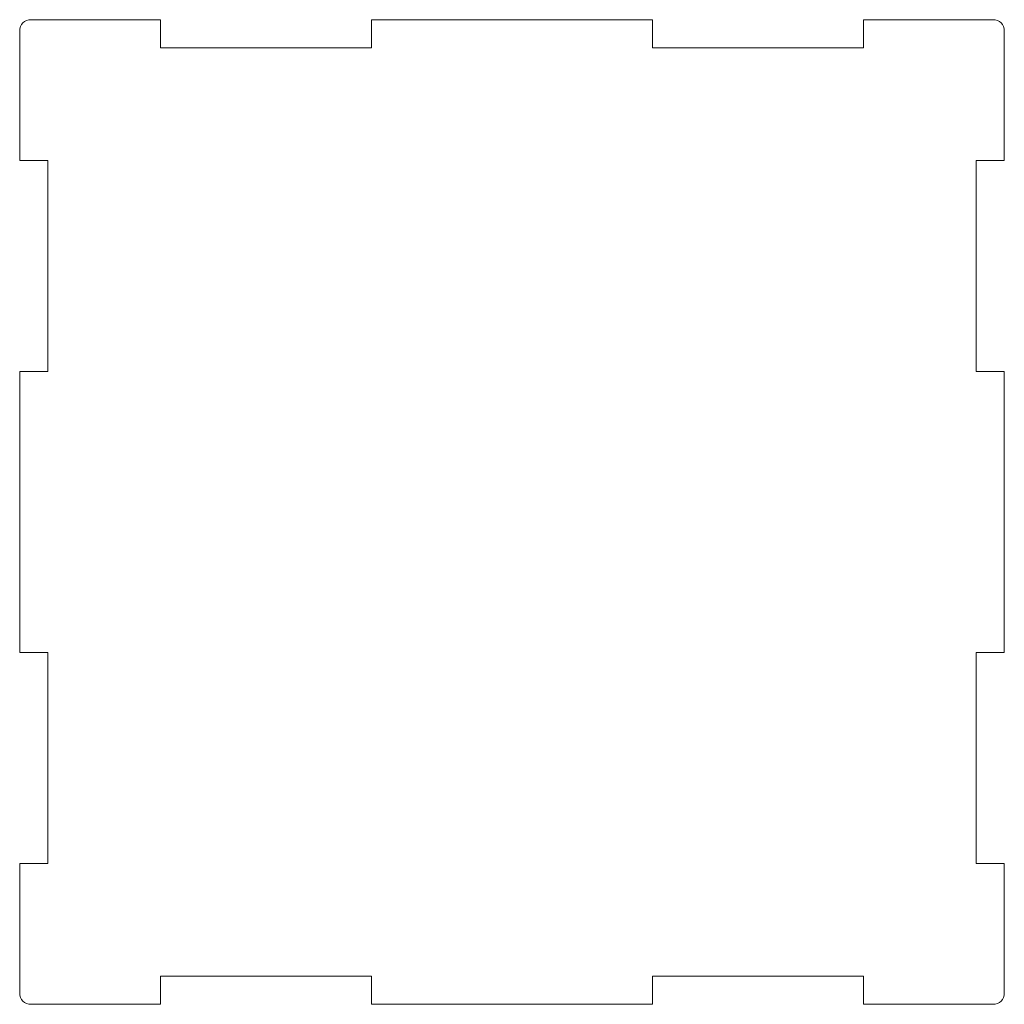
# Model space of a CAD drawing. Header units: millimetres. Extents: x -175 to 175, y -175 to 175.
import ezdxf

# ---------------------------------------------------------------- set-up
doc = ezdxf.new("R2010")
doc.units = ezdxf.units.MM

msp = doc.modelspace()

# ---------------------------------------------------------------- linework, layer by layer
at = {"color": 7, "linetype": 'Continuous', "lineweight": 15}
for p, q in [((-125, 175), (-171, 175)), ((-125, 175), (-125, 165)), ((-50, 165), (-50, 175)), ((50, 175), (-50, 175)), ((50, 175), (50, 165)), ((125, 165), (125, 175)), ((171, 175), (125, 175)), ((-175, 171), (-175, 125)), ((175, 125), (175, 171)), ((-125, 165), (-50, 165)), ((50, 165), (125, 165)), ((-165, 125), (-175, 125)), ((-165, 50), (-165, 125)), ((175, 125), (165, 125)), ((165, 125), (165, 50)), ((-175, 50), (-165, 50)), ((-175, 50), (-175, -50)), ((165, 50), (175, 50)), ((175, -50), (175, 50)), ((-165, -50), (-175, -50)), ((-165, -125), (-165, -50)), ((175, -50), (165, -50)), ((165, -50), (165, -125)), ((-175, -125), (-165, -125)), ((-175, -125), (-175, -171)), ((165, -125), (175, -125)), ((175, -171), (175, -125)), ((-50, -165), (-125, -165)), ((-125, -165), (-125, -175)), ((-50, -175), (-50, -165)), ((125, -165), (50, -165)), ((50, -165), (50, -175)), ((125, -175), (125, -165)), ((-171, -175), (-125, -175)), ((-50, -175), (50, -175)), ((125, -175), (171, -175))]:
    msp.add_line(p, q, dxfattribs=at)
for centre, start, end in [((-171, 171), 90, 180), ((171, 171), 0, 90), ((-171, -171), 180, 270), ((171, -171), 270, 0)]:
    msp.add_arc(centre, 4, start, end, dxfattribs=at)

doc.saveas('drawing.dxf')
